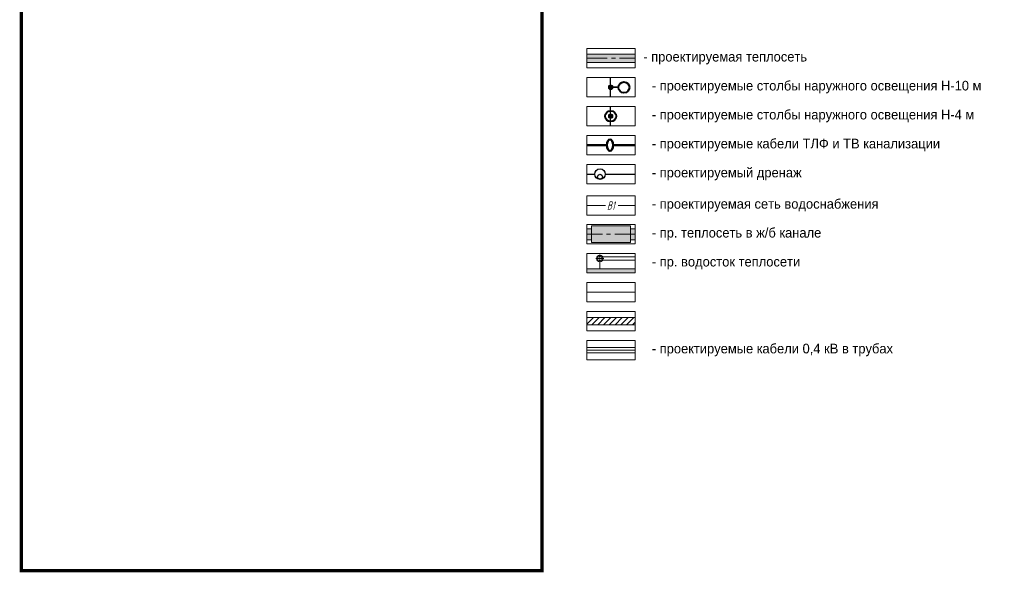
# Model space of a CAD drawing. Header units: metres. Extents: x 4385 to 11928, y 17253 to 36963.
# Tile 123 of 152: x 7435 to 7587, y 18507 to 18593. Entities that reach past the tile are written whole.
import ezdxf

# ---------------------------------------------------------------- set-up
doc = ezdxf.new("R2010")
doc.units = ezdxf.units.M
doc.linetypes.add('DASHED', pattern=[19.05, 12.7, -6.35])
doc.linetypes.add('осевая', pattern=[50.8, 31.75, -6.35, 6.35, -6.35])
doc.layers.add('ГП_рамка', color=7, linetype='Continuous', lineweight=15, true_color=0x000000)
for name, color, linetype, lineweight in [('П(2018)-180201_Отрадненское (4оч)_Освещение$0$а светильники', 7, 'Continuous', 60), ('Сети_Пр ТЛФ подкл', 106, 'Truba', 50), ('ЭС_4оч_1эт_Наруж_освещ', 240, 'Continuous', 30)]:
    doc.layers.add(name, color=color, linetype=linetype, lineweight=lineweight)
doc.styles.add('GENERATED_STYLE_1', font='GOTHIC.TTF')
doc.styles.add('GOST 2.304', font='txt')
doc.styles.get("Standard").update_dxf_attribs({"font": 'arial.ttf'})
doc.styles.add('Оформление ИПС', font='simplex.shx', dxfattribs={"width": 0.8, "oblique": 15})
doc.linetypes.add('Truba', pattern='A,12.7,-5.08,["/",Standard,S=2.54,R=0,X=-2.54,Y=-1.27],-2.54', length=20.32)
doc.linetypes.add('кабель освещения', pattern='A,4,-0.5,["о",Standard,S=1,R=0,X=-0.15,Y=-0.3],-1.3', length=5.8)
doc.linetypes.add('КЛ-20кВ', pattern='A,10,-1,["W(2)",GOST 2.304,S=1,R=0,X=0,Y=-0.5],-4', length=15)

# ---------------------------------------------------------------- blocks, each defined once
blk = doc.blocks.new('П(2018)-180201_Отрадненское (4оч)_Освещение$0$A$C239A4C98')
at = {"layer": 'П(2018)-180201_Отрадненское (4оч)_Освещение$0$а светильники'}
h = blk.add_hatch(color=4, dxfattribs=at)
h.dxf.hatch_style = 1
edge = h.paths.add_edge_path()
edge.add_arc((0, 0), 1.44, 0.14336, 360.14336)
at = {"layer": 'П(2018)-180201_Отрадненское (4оч)_Освещение$0$а светильники', "lineweight": 0}
for points in [[(0, 0), (-1.06, 0)], [(0, 0), (-0.75, 0.75)], [(0, 0), (-0.75, -0.75)], [(0, 0), (0, 1.06)], [(0, 0), (0.75, 0.75)], [(0, 0), (0, -1.06)], [(0, 0), (1.06, 0)], [(0, 0), (0.75, -0.75)]]:
    blk.add_lwpolyline(points, dxfattribs=at)
for radius in [1.44, 0.996, 0.711]:
    blk.add_circle((0, 0), radius, dxfattribs=at)
blk = doc.blocks.new('одиночный низкий')
at = {"layer": 'ЭС_4оч_1эт_Наруж_освещ', "color": 240, "lineweight": 40}
blk.add_circle((2177930.79, 481596.59), 0.844, dxfattribs=at)
at = {"layer": 'ЭС_4оч_1эт_Наруж_освещ', "xscale": 0.25, "yscale": 0.25, "zscale": 0.25, "rotation": 89.50372339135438}
blk.add_blockref('П(2018)-180201_Отрадненское (4оч)_Освещение$0$A$C239A4C98', (2177930.79, 481596.59), dxfattribs=at)

msp = doc.modelspace()

# ---------------------------------------------------------------- hatches: boundary and pattern name
at = {"layer": 'ГП_рамка', "transparency": 33554508}
h = msp.add_hatch(color=92, dxfattribs=at)
h.dxf.hatch_style = 1
h.paths.add_polyline_path([(7530.135, 18586.91), (7530.135, 18587.56), (7522.635, 18587.56), (7522.635, 18586.91)])
h = msp.add_hatch(color=92, dxfattribs=at)
h.dxf.hatch_style = 1
h.paths.add_polyline_path([(7530.135, 18586.26), (7530.135, 18586.91), (7522.635, 18586.91), (7522.635, 18586.26)])
h = msp.add_hatch(color=92, dxfattribs=at)
h.dxf.hatch_style = 1
h.paths.add_polyline_path([(7530.135, 18560.406), (7529.437, 18560.406), (7529.437, 18560.856), (7523.334, 18560.856), (7523.334, 18560.406), (7522.635, 18560.406), (7522.635, 18558.706), (7523.334, 18558.706), (7523.334, 18558.256), (7529.437, 18558.256), (7529.437, 18558.706), (7530.135, 18558.706)])
h = msp.add_hatch(color=92, dxfattribs=at)
h.dxf.hatch_style = 1
h.paths.add_polyline_path([(7530.135, 18553.556), (7530.135, 18554.206), (7522.635, 18554.206), (7522.635, 18553.556)])
at = {"layer": 'ГП_рамка'}
h = msp.add_hatch(dxfattribs=at)
h.set_pattern_fill('ANSI31', color=240, scale=0.2)
h.set_pattern_definition([(45, (-2171750.3778, -463670.93344), (-0.44901280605, 0.44901280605), [])])
h.paths.add_polyline_path([(7530.135, 18545.497), (7530.135, 18546.616), (7522.635, 18546.616), (7522.635, 18545.497)])

# ---------------------------------------------------------------- linework, layer by layer
at = {"layer": 'ГП_рамка', "color": 92}
for p, q in [((7522.635, 18587.56), (7530.135, 18587.56)), ((7522.635, 18586.26), (7530.135, 18586.26)), ((7522.635, 18560.406), (7523.334, 18560.406)), ((7523.334, 18558.256), (7523.334, 18560.856)), ((7529.437, 18560.856), (7523.334, 18560.856)), ((7523.334, 18560.406), (7523.334, 18558.706)), ((7529.437, 18558.256), (7529.437, 18560.856)), ((7529.437, 18560.406), (7529.437, 18558.706)), ((7529.437, 18560.406), (7530.135, 18560.406)), ((7522.635, 18558.706), (7523.334, 18558.706)), ((7529.437, 18558.706), (7530.135, 18558.706)), ((7529.437, 18558.256), (7523.334, 18558.256)), ((7522.635, 18554.206), (7530.135, 18554.206))]:
    msp.add_line(p, q, dxfattribs=at)
at = {"layer": 'ГП_рамка', "color": 92, "linetype": 'осевая', "ltscale": 0.1}
for p, q in [((7522.635, 18586.91), (7530.135, 18586.91)), ((7530.135, 18559.556), (7522.635, 18559.556))]:
    msp.add_line(p, q, dxfattribs=at)
at = {"layer": 'ГП_рамка', "color": 120, "lineweight": 30}
for p, q in [((7522.635, 18568.91), (7523.863, 18568.91)), ((7525.498, 18568.91), (7530.135, 18568.91))]:
    msp.add_line(p, q, dxfattribs=at)
at = {"layer": 'ГП_рамка', "color": 161}
for p, q in [((7522.635, 18564.043), (7525.554, 18564.043)), ((7527.478, 18564.043), (7530.135, 18564.043))]:
    msp.add_line(p, q, dxfattribs=at)
at = {"layer": 'ГП_рамка', "color": 240, "linetype": 'КЛ-20кВ', "ltscale": 0.5}
msp.add_line((7522.635, 18550.556), (7530.135, 18550.556), dxfattribs=at)
at = {"layer": 'ГП_рамка', "color": 5, "const_width": 0.5}
msp.add_lwpolyline([(7434.823, 18832.995), (7515.683, 18832.995), (7515.683, 18507.275), (7434.823, 18507.275)], close=True, dxfattribs=at)
at = {"layer": 'ГП_рамка'}
for points in [[(7522.635, 18588.41), (7530.135, 18588.41), (7530.135, 18585.41), (7522.635, 18585.41)], [(7522.635, 18583.91), (7530.135, 18583.91), (7530.135, 18580.91), (7522.635, 18580.91)], [(7522.635, 18579.41), (7530.135, 18579.41), (7530.135, 18576.41), (7522.635, 18576.41)], [(7522.635, 18574.91), (7530.135, 18574.91), (7530.135, 18571.91), (7522.635, 18571.91)], [(7522.635, 18570.41), (7530.135, 18570.41), (7530.135, 18567.41), (7522.635, 18567.41)], [(7522.635, 18565.543), (7530.135, 18565.543), (7530.135, 18562.543), (7522.635, 18562.543)], [(7522.635, 18561.056), (7530.135, 18561.056), (7530.135, 18558.056), (7522.635, 18558.056)], [(7522.635, 18556.556), (7530.135, 18556.556), (7530.135, 18553.556), (7522.635, 18553.556)], [(7522.635, 18552.056), (7530.135, 18552.056), (7530.135, 18549.056), (7522.635, 18549.056)], [(7522.635, 18547.556), (7530.135, 18547.556), (7530.135, 18544.556), (7522.635, 18544.556)], [(7522.635, 18543.056), (7530.135, 18543.056), (7530.135, 18540.056), (7522.635, 18540.056)]]:
    msp.add_lwpolyline(points, close=True, dxfattribs=at)
at = {"layer": 'ГП_рамка', "color": 40}
for points in [[(7525.29, 18555.781), (7524.033, 18555.781)], [(7524.661, 18556.41), (7524.661, 18555.153)], [(7525.094, 18556.031), (7530.135, 18556.031)], [(7524.661, 18555.281), (7524.661, 18554.206)], [(7525.094, 18555.531), (7530.135, 18555.531)]]:
    msp.add_lwpolyline(points, dxfattribs=at)
at = {"layer": 'ГП_рамка', "color": 240}
for points in [[(7522.635, 18546.616), (7530.135, 18546.616)], [(7522.635, 18545.497), (7530.135, 18545.497)], [(7522.635, 18541.556), (7530.135, 18541.556)]]:
    msp.add_lwpolyline(points, dxfattribs=at)
at = {"layer": 'ГП_рамка', "color": 172, "linetype": 'DASHED'}
for points in [[(7522.635, 18541.981), (7530.135, 18541.981)], [(7522.635, 18541.131), (7530.135, 18541.131)]]:
    msp.add_lwpolyline(points, dxfattribs=at)
at = {"layer": 'ГП_рамка', "color": 120, "lineweight": 30}
for centre, radius in [((7524.68, 18568.91), 0.817), ((7524.677, 18568.499), 0.378)]:
    msp.add_circle(centre, radius, dxfattribs=at)
at = {"layer": 'ГП_рамка', "color": 40}
for radius in [0.5, 0.35]:
    msp.add_circle((7524.661, 18555.781), radius, dxfattribs=at)
at = {"layer": 'Сети_Пр ТЛФ подкл', "color": 100, "ltscale": 0.15}
for points in [[(7522.635, 18573.41), (7525.731, 18573.41)], [(7526.731, 18573.41), (7530.135, 18573.41)]]:
    msp.add_lwpolyline(points, dxfattribs=at)
at = {"layer": 'Сети_Пр ТЛФ подкл', "color": 100, "linetype": 'Continuous', "ltscale": 0.25}
msp.add_ellipse((7526.231, 18573.41), major_axis=(0, 0.9), ratio=0.5555556, dxfattribs=at)
at = {"layer": 'ЭС_4оч_1эт_Наруж_освещ', "color": 172, "lineweight": 40}
msp.add_line((7527.555, 18582.39), (7526.334, 18582.41), dxfattribs=at)
at = {"layer": 'ЭС_4оч_1эт_Наруж_освещ', "linetype": 'кабель освещения', "ltscale": 0.7}
for points in [[(7526.334, 18580.91), (7526.334, 18583.91)], [(7526.334, 18576.41), (7526.334, 18579.41)]]:
    msp.add_lwpolyline(points, dxfattribs=at)
at = {"layer": 'ЭС_4оч_1эт_Наруж_освещ', "color": 172, "lineweight": 40}
msp.add_circle((7528.399, 18582.376), 0.844, dxfattribs=at)

# ---------------------------------------------------------------- block references
at = {"layer": 'ЭС_4оч_1эт_Наруж_освещ', "xscale": 0.2499999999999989, "yscale": 0.2499999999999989, "zscale": 0.2499999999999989, "rotation": 239.2118333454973}
msp.add_blockref('П(2018)-180201_Отрадненское (4оч)_Освещение$0$A$C239A4C98', (7526.334, 18582.41), dxfattribs=at)
at = {"layer": 'ЭС_4оч_1эт_Наруж_освещ', "linetype": 'ByBlock', "rotation": 90}
msp.add_blockref('одиночный низкий', (489122.924, -2159352.883), dxfattribs=at)

# ---------------------------------------------------------------- texts
at = {"layer": 'ГП_рамка', "color": 161, "style": 'Оформление ИПС', "oblique": 15, "width": 0.6}
msp.add_text('В1', height=1.3, rotation=359.91022, dxfattribs=at).set_placement((7525.762, 18563.379))
at = {"layer": 'ГП_рамка', "char_height": 1.5, "attachment_point": 4, "style": 'GENERATED_STYLE_1'}
for s, insert, width in [('- проектируемая теплосеть', (7531.399, 18586.927), 53.9889), ('- проектируемые столбы наружного освещения Н-10 м', (7532.722, 18582.427), 70.65322), ('- проектируемые столбы наружного освещения Н-4 м', (7532.722, 18577.927), 70.65322), ('- проектируемые кабели ТЛФ и ТВ канализации', (7532.722, 18573.427), 53.9889), ('- проектируемый дренаж', (7532.722, 18568.927), 53.9889), ('- проектируемая сеть водоснабжения', (7532.722, 18564.06), 53.9889), ('- пр. теплосеть в ж/б канале', (7532.722, 18559.573), 53.9889), ('- пр. водосток теплосети', (7532.722, 18555.073), 53.9889), ('- проектируемые кабели 0,4 кВ в трубах', (7532.722, 18541.573), 53.9889)]:
    msp.add_mtext(s, dxfattribs=dict(at, insert=insert, width=width))

doc.saveas('drawing.dxf')
